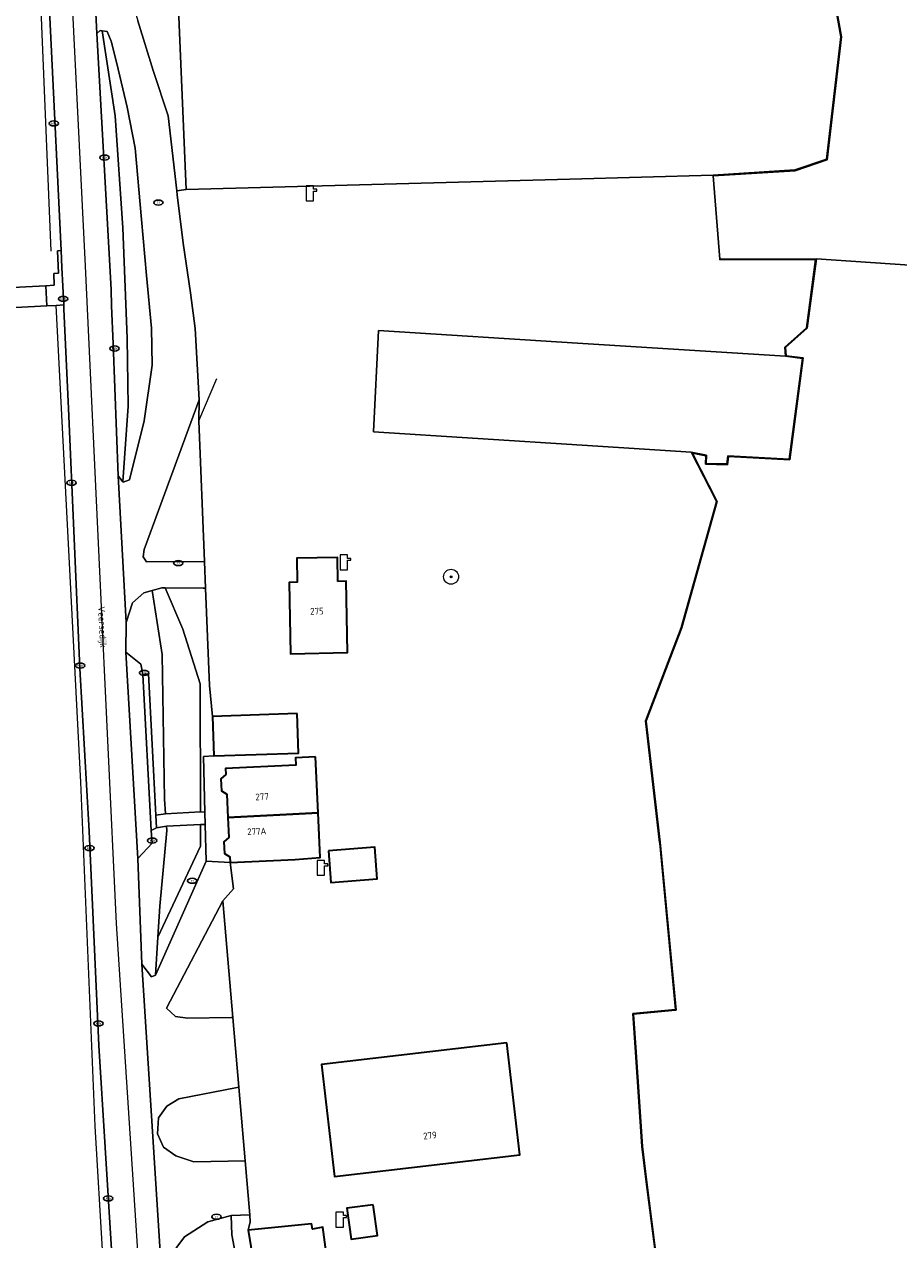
# Model space of a CAD drawing. Header units: metres. Extents: x 103671 to 105190, y 427150 to 429171.
# Tile 160 of 256: x 104793 to 104910, y 427555 to 427718. Entities that reach past the tile are written whole.
import ezdxf
from ezdxf.enums import TextEntityAlignment as Align

# ---------------------------------------------------------------- set-up
doc = ezdxf.new("R2010")
doc.units = ezdxf.units.M
for name, color, linetype, lineweight in [('B-WE-GR-BOOM-S', 253, 'Continuous', 25), ('B-WE-IE-MEUBILAIR-S', 253, 'Continuous', 25), ('B-WE-IE-TERREINAFSCHEIDING_KUNSTMATIG_HEKWERK-G', 253, 'IE-TERREINAFSCHEIDING_KUNSTMATIG-SO', 18), ('B-WE-IE-TERREINAFSCHEIDING_KUNSTMATIG_HEKWERK_RASTER-G', 253, 'IE-TERREINAFSCHEIDING_KUNSTMATIG-SO', 18), ('B-WE-IE-TERREINAFSCHEIDING_KUNSTMATIG_MUUR-GV', 253, 'Continuous', 18), ('B-WE-KL-WATER-S', 253, 'Continuous', 25), ('B-WE-OG-BEBOUWING-GV', 253, 'Continuous', 35), ('B-WE-OG-BEBOUWING-T18', 7, 'Continuous', 18), ('B-WE-OG-TERREIN_BEGROEID-GV', 253, 'Continuous', 18), ('B-WE-OG-TERREIN_ERF-GV', 253, 'Continuous', 18), ('B-WE-OG-TOPOGRAFIE-T18', 7, 'Continuous', 18), ('B-WE-OG-WATER-GV', 253, 'Continuous', 18), ('B-WE-OG-WATER_SLOOT-GV', 253, 'Continuous', 18), ('B-WE-OG-WEG-GV', 253, 'Continuous', 18), ('B-WE-VH-GESLOTENVERHARDING_ASFALT-GV', 253, 'Continuous', 18), ('B-WE-VH-HALFVERHARDING_GRIND-GV', 253, 'Continuous', 18), ('B-WE-VH-OPENVERHARDING-GV', 253, 'Continuous', 18), ('B-WE-VH-OPENVERHARDING_TEGEL-GV', 253, 'Continuous', 18), ('B-WE-VW-MARKERING_PICTOGRAM-G', 253, 'Continuous', 18)]:
    doc.layers.add(name, color=color, linetype=linetype, lineweight=lineweight)
doc.styles.add('NLCS-ISO', font='NLCS-ISO.ttf')
doc.styles.add('NLCS-ISO-M500-T18', font='NLCS-ISO.ttf', dxfattribs={"height": 0.9})
doc.linetypes.add('IE-TERREINAFSCHEIDING_KUNSTMATIG-SO', pattern='A,4,[82,NLCS.SHX,S=0.75,R=90,X=0,Y=0],4,-2', length=10)

# ---------------------------------------------------------------- blocks, each defined once
blk = doc.blocks.new('SKL-WATER_POMP-SO')
at = {"color": 0, "linetype": 'ByBlock', "lineweight": 18}
blk.add_lwpolyline([(1, 1.09), (1, 2), (-1, 2), (-1, -2), (1, -2), (1, 0.57), (1.85, 0.57), (1.85, 1.09)], close=True, dxfattribs=at)
blk = doc.blocks.new('SIE-MEUBILAIR_PUT_KOLK-SO')
blk.add_ellipse((0, 0), major_axis=(1.25, 0), ratio=0.54)
at = {"style": 'NLCS-ISO'}
blk.add_text('klk', height=0.75, dxfattribs=at).set_placement((0.03, 0), align=Align.MIDDLE_CENTER)
blk = doc.blocks.new('SIE-MEUBILAIR_PUT_RIOOLPUT-SO')
blk.add_ellipse((0, 0), major_axis=(1.25, 0), ratio=0.54)
at = {"style": 'NLCS-ISO'}
blk.add_text('ri', height=0.75, dxfattribs=at).set_placement((-0.04, 0.07), align=Align.MIDDLE_CENTER)
blk = doc.blocks.new('SGR-BOOM_GBKN-SO')
at = {"linetype": 'ByBlock', "lineweight": 18}
h = blk.add_hatch(color=0, dxfattribs=at)
h.dxf.hatch_style = 1
edge = h.paths.add_edge_path()
edge.add_arc((0, 0), 0.25, 0, 360)
at = {"color": 0, "linetype": 'ByBlock', "lineweight": 18}
for radius in [2, 0.25]:
    blk.add_circle((0, 0), radius, dxfattribs=at)
at = {"color": 0, "linetype": 'ByBlock', "lineweight": 18, "style": 'NLCS-ISO'}
blk.add_attdef('SOORT', (2.5, 0), '', height=1.5, dxfattribs=at)

msp = doc.modelspace()

# ---------------------------------------------------------------- linework, layer by layer
at = {"layer": 'B-WE-IE-TERREINAFSCHEIDING_KUNSTMATIG_HEKWERK-G', "flags": 128}
for points in [[(104814.708, 427696.329), (104813.439, 427725.858)], [(104816.39, 427665.305), (104818.814, 427670.956)], [(104817.164, 427646.415), (104816.39, 427665.305)], [(104817.31, 427642.852), (104817.164, 427646.415)], [(104817.846, 427629.79), (104817.31, 427642.852)], [(104820.955, 427585.277), (104819.609, 427600.929)], [(104821.76, 427575.926), (104820.955, 427585.277)], [(104822.611, 427566.031), (104821.76, 427575.926)], [(104823.234, 427558.787), (104822.611, 427566.031)], [(104823.313, 427557.873), (104823.234, 427558.787)]]:
    msp.add_lwpolyline(points, dxfattribs=at)
at = {"layer": 'B-WE-IE-TERREINAFSCHEIDING_KUNSTMATIG_HEKWERK_RASTER-G', "flags": 128}
for points in [[(104794.683, 427733.423), (104796.535, 427688.058)], [(104800.579, 427616.853), (104797.284, 427680.787)], [(104802.517, 427570.701), (104800.579, 427616.853)], [(104803.523, 427553.366), (104802.517, 427570.701)]]:
    msp.add_lwpolyline(points, dxfattribs=at)
at = {"layer": 'B-WE-IE-TERREINAFSCHEIDING_KUNSTMATIG_MUUR-GV', "flags": 128}
for points in [[(104880.724, 427801.271), (104880.8, 427801.256), (104882.068, 427826.083), (104883.175, 427826.108), (104887.08, 427801.981), (104895.901, 427753.739), (104902.502, 427716.794), (104902.603, 427716.797), (104896.094, 427753.229), (104888.55, 427794.498), (104887.219, 427801.778), (104886.364, 427807.032), (104883.261, 427826.21), (104881.973, 427826.18), (104881.23, 427811.639)], [(104885.392, 427698.148), (104896.38, 427698.847), (104900.698, 427700.322), (104902.603, 427716.797), (104902.502, 427716.794), (104900.605, 427700.396), (104896.361, 427698.946), (104885.383, 427698.248)], [(104878.226, 427608.635), (104880.348, 427586.359), (104880.358, 427586.26), (104880.457, 427586.269), (104878.289, 427608.772), (104876.416, 427625.025), (104881.193, 427637.55), (104885.944, 427654.5), (104882.636, 427660.978), (104884.394, 427660.625), (104884.375, 427659.47), (104887.326, 427659.409), (104887.469, 427660.514), (104895.7, 427660.065), (104897.491, 427673.737), (104895.181, 427674.039), (104895.096, 427675.149), (104898.023, 427677.718), (104899.24, 427687.036), (104886.291, 427686.982), (104886.296, 427686.882), (104899.126, 427686.936), (104897.929, 427677.769), (104894.993, 427675.191), (104895.087, 427673.951), (104897.378, 427673.651), (104895.613, 427660.17), (104887.382, 427660.619), (104887.238, 427659.511), (104884.477, 427659.568), (104884.495, 427660.706), (104882.452, 427661.117), (104885.837, 427654.489), (104881.098, 427637.582), (104876.314, 427625.038), (104878.19, 427608.761)], [(104880.358, 427586.26), (104880.348, 427586.359), (104874.612, 427585.815), (104874.969, 427580.618), (104875.07, 427580.613), (104874.719, 427585.725)], [(104875.07, 427580.613), (104874.969, 427580.618), (104875.837, 427567.965), (104876.374, 427563.58), (104878.531, 427546.949), (104880.202, 427533.559), (104880.73, 427530.589), (104883.325, 427515.99), (104883.424, 427516.005), (104880.3, 427533.577), (104878.554, 427546.939), (104876.475, 427563.512), (104875.937, 427567.972)]]:
    msp.add_lwpolyline(points, close=True, dxfattribs=at)
at = {"layer": 'B-WE-OG-BEBOUWING-GV', "flags": 128}
for points in [[(104835.073, 427643.763), (104835.008, 427646.986), (104829.554, 427646.877), (104829.618, 427643.642), (104828.511, 427643.62), (104828.701, 427634.059), (104836.361, 427634.211), (104836.171, 427643.785)], [(104829.598, 427626.037), (104818.256, 427625.648), (104818.438, 427620.351), (104829.78, 427620.74)], [(104832.036, 427620.241), (104829.383, 427620.111), (104829.432, 427619.114), (104819.989, 427618.653), (104820.028, 427617.853), (104819.356, 427617.282), (104819.435, 427615.655), (104820.145, 427615.218), (104820.298, 427612.082), (104829.022, 427612.554), (104832.403, 427612.718)], [(104820.298, 427612.082), (104820.429, 427609.409), (104819.77, 427608.85), (104819.847, 427607.264), (104820.57, 427606.819), (104820.608, 427606.052), (104829.318, 427606.476), (104832.69, 427606.709), (104832.403, 427612.718), (104829.022, 427612.554)], [(104833.804, 427607.61), (104834.133, 427603.394), (104840.33, 427603.877), (104840.001, 427608.093)], [(104857.712, 427581.881), (104832.853, 427578.98), (104834.61, 427563.925), (104859.469, 427566.826)], [(104839.795, 427560.158), (104836.266, 427559.684), (104836.824, 427555.532), (104840.352, 427556.006)], [(104823.034, 427556.727), (104825.16, 427543.579), (104830.774, 427544.249), (104834.675, 427544.714), (104833.039, 427557.132), (104831.642, 427556.862), (104831.535, 427557.613)]]:
    msp.add_lwpolyline(points, close=True, dxfattribs=at)
at = {"layer": 'B-WE-OG-TERREIN_BEGROEID-GV', "flags": 128}
for points in [[(104813.439, 427725.858), (104816.753, 427727.156), (104816.724, 427727.69), (104809.515, 427727.006), (104807.72, 427726.13), (104806.925, 427724.474), (104807.218, 427722.418), (104808.215, 427718.931), (104810.305, 427712.285), (104812.278, 427706.205), (104813.443, 427696.143), (104814.708, 427696.329)], [(104810.15, 427672.744), (104810.045, 427677.731), (104809.395, 427684.81), (104808.729, 427692.298), (104807.861, 427701.859), (104806.773, 427707.392), (104805.403, 427713.207), (104804.664, 427716.211), (104804.11, 427717.515), (104803.463, 427717.619), (104805.19, 427706.226), (104806.192, 427691.197), (104806.8, 427676.384), (104806.951, 427667.26), (104806.234, 427657.109), (104806.263, 427657.072), (104807.13, 427657.384), (104809.097, 427665.32)], [(104816.39, 427665.305), (104816.432, 427668.121), (104809.076, 427648.043), (104808.944, 427647.066), (104809.406, 427646.376), (104817.164, 427646.415)], [(104811.897, 427642.883), (104811.425, 427642.886), (104810.164, 427642.542), (104811.489, 427633.967), (104811.816, 427614.561), (104811.95, 427612.576), (104816.614, 427612.847), (104816.592, 427630.032), (104814.283, 427637.376)], [(104817.31, 427642.852), (104816.994, 427642.846), (104811.897, 427642.883), (104814.283, 427637.376), (104816.592, 427630.032), (104816.614, 427612.847), (104817.209, 427612.813), (104817.015, 427620.278), (104818.438, 427620.351), (104818.256, 427625.648), (104817.846, 427629.79)], [(104817.38, 427606.229), (104817.252, 427611.141), (104816.616, 427611.14), (104816.62, 427608.243), (104810.92, 427596.035), (104810.594, 427590.961)], [(104816.616, 427611.14), (104812.06, 427610.936), (104812.099, 427610.362), (104811.175, 427600.203), (104810.92, 427596.035), (104816.62, 427608.243)], [(104819.609, 427600.929), (104812.069, 427586.502), (104813.284, 427585.402), (104814.91, 427585.192), (104820.724, 427585.277), (104820.955, 427585.277)], [(104821.76, 427575.926), (104821.533, 427575.859), (104813.733, 427574.377), (104812.119, 427573.379), (104811.008, 427571.815), (104810.849, 427569.648), (104811.69, 427567.874), (104813.302, 427566.704), (104815.726, 427565.925), (104822.611, 427566.031)], [(104820.767, 427558.699), (104817.608, 427557.858), (104814.506, 427555.854), (104812.424, 427553.092), (104811.479, 427549.639), (104812.166, 427543.759), (104815.158, 427539.844), (104817.998, 427538.236), (104820.464, 427537.896), (104824.22, 427538.189), (104820.844, 427556.138)]]:
    msp.add_lwpolyline(points, close=True, dxfattribs=at)
at = {"layer": 'B-WE-OG-TERREIN_ERF-GV', "flags": 128}
for points in [[(104813.439, 427725.858), (104814.708, 427696.329), (104866.193, 427697.727), (104885.383, 427698.248), (104896.361, 427698.946), (104900.605, 427700.396), (104902.502, 427716.794), (104895.901, 427753.739)], [(104878.531, 427546.949), (104876.374, 427563.58), (104875.837, 427567.965), (104874.969, 427580.618), (104874.612, 427585.815), (104880.348, 427586.359), (104878.226, 427608.635), (104878.19, 427608.761), (104876.314, 427625.038), (104881.098, 427637.582), (104885.837, 427654.489), (104882.452, 427661.117), (104867.838, 427662.047), (104839.831, 427663.829), (104840.512, 427677.419), (104867.223, 427675.722), (104895.087, 427673.951), (104894.993, 427675.191), (104897.929, 427677.769), (104899.126, 427686.936), (104886.296, 427686.882), (104886.291, 427686.982), (104885.392, 427698.148), (104885.383, 427698.248), (104866.193, 427697.727), (104814.708, 427696.329), (104813.443, 427696.143), (104813.504, 427695.615), (104814.324, 427689.119), (104815.271, 427682.477), (104815.91, 427677.691), (104816.432, 427668.121), (104816.39, 427665.305), (104817.164, 427646.415), (104817.31, 427642.852), (104817.846, 427629.79), (104818.256, 427625.648), (104829.598, 427626.037), (104829.78, 427620.74), (104818.438, 427620.351), (104817.015, 427620.278), (104817.209, 427612.813), (104817.252, 427611.141), (104817.38, 427606.229), (104820.608, 427606.052), (104821.077, 427602.518), (104819.609, 427600.929), (104820.955, 427585.277), (104821.76, 427575.926), (104822.611, 427566.031), (104823.234, 427558.787), (104823.313, 427557.873), (104823.034, 427556.727), (104831.535, 427557.613), (104831.642, 427556.862), (104833.039, 427557.132), (104834.675, 427544.714)]]:
    msp.add_lwpolyline(points, dxfattribs=at)
for points in [[(104828.701, 427634.059), (104828.511, 427643.62), (104829.618, 427643.642), (104829.554, 427646.877), (104835.008, 427646.986), (104835.073, 427643.763), (104836.171, 427643.785), (104836.361, 427634.211)], [(104820.608, 427606.052), (104820.57, 427606.819), (104819.847, 427607.264), (104819.77, 427608.85), (104820.429, 427609.409), (104820.298, 427612.082), (104820.145, 427615.218), (104819.435, 427615.655), (104819.356, 427617.282), (104820.028, 427617.853), (104819.989, 427618.653), (104829.432, 427619.114), (104829.383, 427620.111), (104832.036, 427620.241), (104832.403, 427612.718), (104832.69, 427606.709), (104829.318, 427606.476)], [(104840.001, 427608.093), (104840.33, 427603.877), (104834.133, 427603.394), (104833.804, 427607.61)], [(104834.61, 427563.925), (104832.853, 427578.98), (104857.712, 427581.881), (104859.469, 427566.826)], [(104836.266, 427559.684), (104839.795, 427560.158), (104840.352, 427556.006), (104836.824, 427555.532)]]:
    msp.add_lwpolyline(points, close=True, dxfattribs=at)
at = {"layer": 'B-WE-OG-WATER-GV', "flags": 128}
for points in [[(104896.094, 427753.229), (104902.603, 427716.797), (104900.698, 427700.322), (104896.38, 427698.847), (104885.392, 427698.148), (104886.291, 427686.982), (104899.24, 427687.036), (104956.566, 427683.146), (104964.637, 427682.599), (104968.762, 427684.599), (104888.787, 427948.155)], [(104956.566, 427683.146), (104899.24, 427687.036), (104898.023, 427677.718), (104895.096, 427675.149), (104895.181, 427674.039), (104897.491, 427673.737), (104895.7, 427660.065), (104887.469, 427660.514), (104887.326, 427659.409), (104884.375, 427659.47), (104884.394, 427660.625), (104882.636, 427660.978), (104885.944, 427654.5), (104881.193, 427637.55), (104876.416, 427625.025), (104878.289, 427608.772), (104880.457, 427586.269), (104880.358, 427586.26), (104874.719, 427585.725), (104875.07, 427580.613), (104875.937, 427567.972), (104876.475, 427563.512), (104878.554, 427546.939)]]:
    msp.add_lwpolyline(points, dxfattribs=at)
at = {"layer": 'B-WE-OG-WATER_SLOOT-GV', "flags": 128}
msp.add_lwpolyline([(104884.477, 427659.568), (104887.238, 427659.511), (104887.382, 427660.619), (104895.613, 427660.17), (104897.378, 427673.651), (104895.087, 427673.951), (104867.223, 427675.722), (104840.512, 427677.419), (104839.831, 427663.829), (104867.838, 427662.047), (104882.452, 427661.117), (104884.495, 427660.706)], close=True, dxfattribs=at)
at = {"layer": 'B-WE-OG-WEG-GV', "flags": 128}
for points in [[(104795.165, 427745.224), (104793.408, 427781.92), (104792.298, 427801.68), (104791.131, 427802.061), (104790.338, 427801.46), (104789.441, 427793.349), (104786.732, 427770.12), (104784.168, 427747.085), (104782.355, 427729.504), (104781.525, 427716.747), (104781.905, 427702.367), (104782.869, 427682.742), (104784.323, 427682.817), (104795.907, 427683.419), (104797.005, 427683.476), (104796.939, 427685.075), (104797.578, 427685.108), (104797.434, 427688.104), (104797.933, 427688.13)], [(104803.463, 427717.619), (104803.17, 427717.666), (104802.712, 427717.242), (104804.628, 427682.921), (104804.714, 427680.722), (104804.911, 427675.646), (104805.601, 427657.93), (104806.234, 427657.109), (104806.951, 427667.26), (104806.8, 427676.384), (104806.192, 427691.197), (104805.19, 427706.226)], [(104810.164, 427642.542), (104809.053, 427642.239), (104807.525, 427640.899), (104806.674, 427638.244), (104806.609, 427634.256), (104808.633, 427632.678), (104808.909, 427631.286), (104809.677, 427631.369), (104810.637, 427612.395), (104811.95, 427612.576), (104811.816, 427614.561), (104811.489, 427633.967)], [(104812.06, 427610.936), (104810.723, 427610.686), (104810.005, 427610.344), (104810.145, 427608.664), (104808.236, 427606.602), (104808.779, 427592.405), (104810.063, 427590.729), (104810.594, 427590.961), (104810.92, 427596.035), (104811.175, 427600.203), (104812.099, 427610.362)]]:
    msp.add_lwpolyline(points, close=True, dxfattribs=at)
msp.add_lwpolyline([(104804.687, 427554.155), (104802.98, 427581.529), (104801.682, 427610.264), (104800.466, 427632.074), (104798.944, 427666.973), (104798.31, 427680.259), (104798.282, 427680.839), (104797.284, 427680.787), (104796.035, 427680.722), (104784.248, 427680.11), (104783.005, 427680.045), (104783.718, 427665.973), (104786.022, 427628.424), (104786.968, 427606.146), (104787.829, 427592.871), (104788.688, 427575.16), (104789.39, 427559.781), (104791.73, 427533.326)], dxfattribs=at)
at = {"layer": 'B-WE-VH-GESLOTENVERHARDING_ASFALT-GV', "flags": 128}
for points in [[(104831.283, 427348.755), (104819.394, 427470.064), (104818.716, 427478.6), (104816.404, 427500), (104815.82, 427505.405), (104814.329, 427517.555), (104813.649, 427526.747), (104812.166, 427543.759), (104811.479, 427549.639), (104808.779, 427592.405), (104808.236, 427606.602), (104806.609, 427634.256), (104806.674, 427638.244), (104805.601, 427657.93), (104804.911, 427675.646), (104804.714, 427680.722), (104804.628, 427682.921), (104802.712, 427717.242), (104801.297, 427746.242)], [(104801.297, 427746.242), (104802.712, 427717.242), (104803.17, 427717.666), (104803.463, 427717.619), (104804.11, 427717.515), (104804.664, 427716.211), (104805.403, 427713.207), (104806.773, 427707.392), (104807.861, 427701.859), (104808.729, 427692.298), (104809.395, 427684.81), (104810.045, 427677.731), (104810.15, 427672.744), (104809.097, 427665.32), (104807.13, 427657.384), (104806.263, 427657.072), (104806.234, 427657.109), (104805.601, 427657.93), (104806.674, 427638.244), (104807.525, 427640.899), (104809.053, 427642.239), (104810.164, 427642.542), (104811.425, 427642.886), (104811.897, 427642.883), (104816.994, 427642.846), (104817.31, 427642.852), (104817.164, 427646.415), (104809.406, 427646.376), (104808.944, 427647.066), (104809.076, 427648.043), (104816.432, 427668.121), (104815.91, 427677.691), (104815.271, 427682.477), (104814.324, 427689.119), (104813.504, 427695.615), (104813.443, 427696.143), (104812.278, 427706.205), (104810.305, 427712.285), (104808.215, 427718.931)], [(104795.165, 427745.224), (104797.933, 427688.13), (104798.042, 427685.884), (104798.282, 427680.839), (104798.31, 427680.259), (104798.944, 427666.973), (104800.466, 427632.074), (104801.682, 427610.264), (104802.98, 427581.529), (104804.687, 427554.155), (104806.316, 427535.175), (104807.993, 427517.346), (104809.711, 427500), (104810.954, 427487.455), (104813.699, 427459.958), (104815.869, 427438.453), (104818.52, 427411.31), (104822.234, 427374.175)], [(104812.424, 427553.092), (104814.506, 427555.854), (104817.608, 427557.858), (104820.767, 427558.699), (104823.234, 427558.787), (104822.611, 427566.031), (104815.726, 427565.925), (104813.302, 427566.704), (104811.69, 427567.874), (104810.849, 427569.648), (104811.008, 427571.815), (104812.119, 427573.379), (104813.733, 427574.377), (104821.533, 427575.859), (104821.76, 427575.926), (104820.955, 427585.277), (104820.724, 427585.277), (104814.91, 427585.192), (104813.284, 427585.402), (104812.069, 427586.502), (104819.609, 427600.929), (104821.077, 427602.518), (104820.608, 427606.052), (104817.38, 427606.229), (104810.594, 427590.961), (104810.063, 427590.729), (104808.779, 427592.405), (104811.479, 427549.639)]]:
    msp.add_lwpolyline(points, dxfattribs=at)
msp.add_lwpolyline([(104808.909, 427631.286), (104808.633, 427632.678), (104806.609, 427634.256), (104808.236, 427606.602), (104810.145, 427608.664), (104810.005, 427610.344)], close=True, dxfattribs=at)
at = {"layer": 'B-WE-VH-HALFVERHARDING_GRIND-GV', "flags": 128}
msp.add_lwpolyline([(104823.034, 427556.727), (104823.313, 427557.873), (104823.234, 427558.787), (104820.767, 427558.699), (104820.844, 427556.138), (104824.22, 427538.189), (104825.817, 427538.307), (104825.16, 427543.579)], close=True, dxfattribs=at)
at = {"layer": 'B-WE-VH-OPENVERHARDING-GV', "flags": 128}
for points in [[(104795.907, 427683.419), (104784.323, 427682.817), (104782.869, 427682.742), (104782.897, 427682.171), (104783.005, 427680.045), (104784.248, 427680.11), (104796.035, 427680.722)], [(104817.209, 427612.813), (104816.614, 427612.847), (104811.95, 427612.576), (104810.637, 427612.395), (104810.723, 427610.686), (104812.06, 427610.936), (104816.616, 427611.14), (104817.252, 427611.141)]]:
    msp.add_lwpolyline(points, close=True, dxfattribs=at)
at = {"layer": 'B-WE-VH-OPENVERHARDING_TEGEL-GV', "flags": 128}
for points in [[(104798.042, 427685.884), (104797.933, 427688.13), (104797.434, 427688.104), (104797.578, 427685.108), (104796.939, 427685.075), (104797.005, 427683.476), (104795.907, 427683.419), (104796.035, 427680.722), (104797.284, 427680.787), (104798.282, 427680.839)], [(104808.909, 427631.286), (104810.005, 427610.344), (104810.723, 427610.686), (104810.637, 427612.395), (104809.677, 427631.369)]]:
    msp.add_lwpolyline(points, close=True, dxfattribs=at)
at = {"layer": 'B-WE-VW-MARKERING_PICTOGRAM-G', "flags": 128}
for points in [[(104801.215, 427686.048), (104798.856, 427733.752)], [(104803.146, 427645.093), (104801.215, 427686.048)], [(104805.372, 427597.883), (104803.146, 427645.093)], [(104809.211, 427538.836), (104805.372, 427597.883)]]:
    msp.add_lwpolyline(points, dxfattribs=at)

# ---------------------------------------------------------------- block references
at = {"layer": 'B-WE-GR-BOOM-S', "xscale": 0.5, "yscale": 0.5, "zscale": 0.5}
msp.add_blockref('SGR-BOOM_GBKN-SO', (104850.241, 427644.381), dxfattribs=at)
at = {"layer": 'B-WE-IE-MEUBILAIR-S', "xscale": 0.5, "yscale": 0.5, "zscale": 0.5}
for name, p in [('SIE-MEUBILAIR_PUT_KOLK-SO', (104796.95, 427705.19)), ('SIE-MEUBILAIR_PUT_KOLK-SO', (104803.77, 427700.61)), ('SIE-MEUBILAIR_PUT_RIOOLPUT-SO', (104810.977, 427694.566)), ('SIE-MEUBILAIR_PUT_KOLK-SO', (104798.21, 427681.66)), ('SIE-MEUBILAIR_PUT_KOLK-SO', (104805.1, 427675)), ('SIE-MEUBILAIR_PUT_KOLK-SO', (104799.34, 427656.99)), ('SIE-MEUBILAIR_PUT_RIOOLPUT-SO', (104813.656, 427646.225)), ('SIE-MEUBILAIR_PUT_KOLK-SO', (104800.49, 427632.47)), ('SIE-MEUBILAIR_PUT_KOLK-SO', (104809.06, 427631.48)), ('SIE-MEUBILAIR_PUT_KOLK-SO', (104810.16, 427609)), ('SIE-MEUBILAIR_PUT_KOLK-SO', (104801.75, 427607.99)), ('SIE-MEUBILAIR_PUT_RIOOLPUT-SO', (104815.522, 427603.602)), ('SIE-MEUBILAIR_PUT_KOLK-SO', (104802.94, 427584.47)), ('SIE-MEUBILAIR_PUT_KOLK-SO', (104804.26, 427561)), ('SIE-MEUBILAIR_PUT_RIOOLPUT-SO', (104818.789, 427558.547))]:
    msp.add_blockref(name, p, dxfattribs=at)
at = {"layer": 'B-WE-KL-WATER-S', "xscale": 0.5, "yscale": 0.5, "zscale": 0.5}
for p in [(104831.289, 427695.821), (104835.857, 427646.308), (104832.777, 427605.343), (104835.297, 427558.149)]:
    msp.add_blockref('SKL-WATER_POMP-SO', p, dxfattribs=at)

# ---------------------------------------------------------------- texts
at = {"layer": 'B-WE-OG-BEBOUWING-T18', "style": 'NLCS-ISO-M500-T18'}
for s, rotation, p in [('275', 1.1, (104832.25, 427639.765)), ('277', 2.8, (104824.893, 427614.888)), ('277A', 2.8, (104824.172, 427610.23)), ('279', 6.7, (104847.415, 427569.446))]:
    msp.add_text(s, height=0.9, rotation=rotation, dxfattribs=at).set_placement(p, align=Align.MIDDLE)
at = {"layer": 'B-WE-OG-TOPOGRAFIE-T18', "style": 'NLCS-ISO-M500-T18'}
msp.add_text('Veersedijk', height=0.9, rotation=272.9, dxfattribs=at).set_placement((104803.345, 427637.634), align=Align.MIDDLE)

doc.saveas('drawing.dxf')
